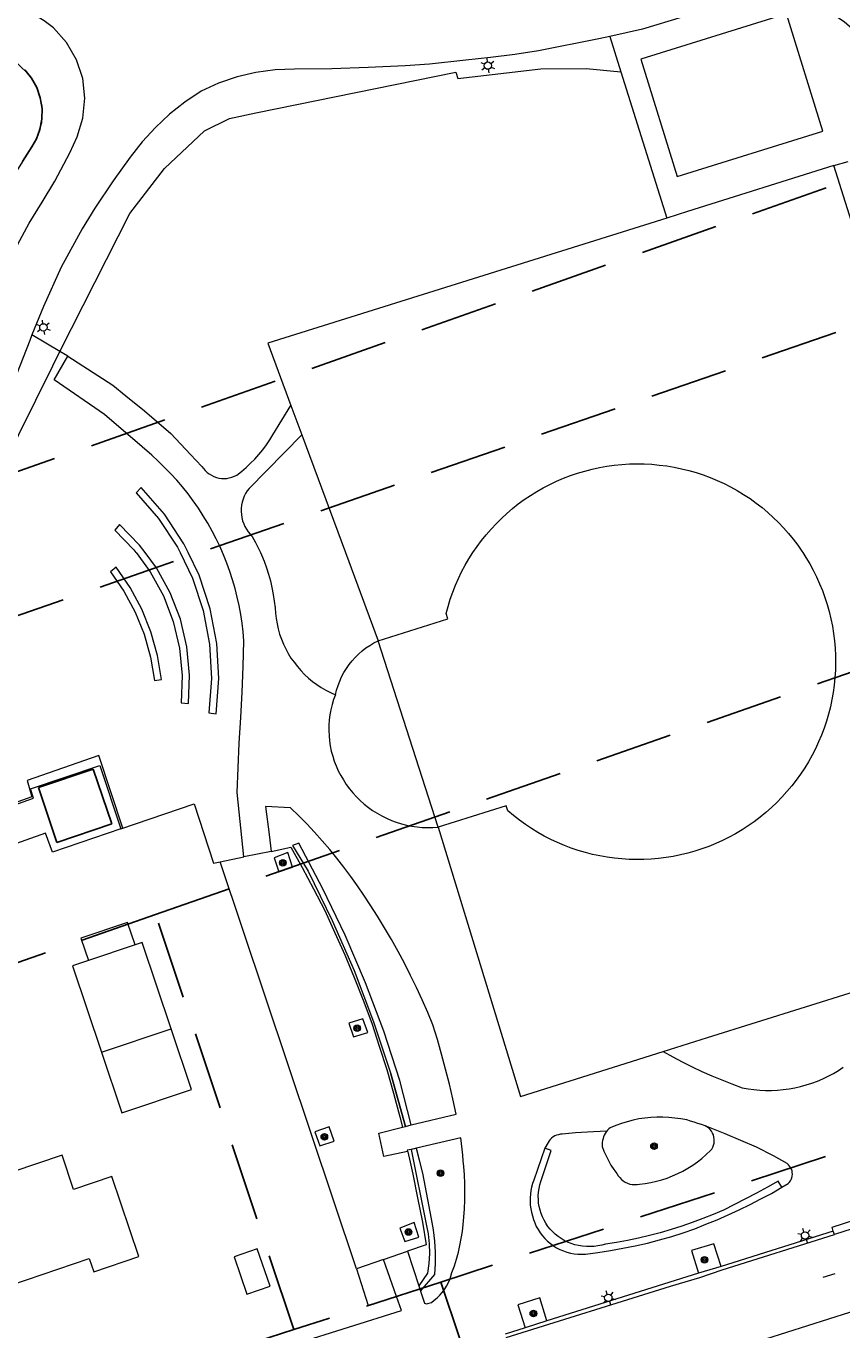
# Model space of a CAD drawing. Header units: metres. Extents: x 89872 to 94585, y 463299 to 469000.
# Tile 165 of 230: x 90851 to 90918, y 465976 to 466082. Entities that reach past the tile are written whole.
import ezdxf
from ezdxf.enums import TextEntityAlignment as Align

# ---------------------------------------------------------------- set-up
doc = ezdxf.new("R2010")
doc.units = ezdxf.units.M
doc.linetypes.add('HIDDEN', pattern=[9.525, 6.35, -3.175])
doc.layers.get('0').update_dxf_attribs({"linetype": 'CONTINUOUS'})
for name, color, linetype, lineweight in [('B-WE-GR-BEPLANTING_CULTUUR-G', 251, 'CONTINUOUS', 13), ('B-WE-GR-BOOM-S', 251, 'CONTINUOUS', 13), ('B-WE-IE-TERREINAFSCHEIDING-G', 251, 'CONTINUOUS', 13), ('B-WE-IE-TERREINAFSCHEIDING_KUNSTMATIG_HEKWERK-G', 251, 'CONTINUOUS', 13), ('B-WE-KL-ET_LS_OV_LICHTMAST-S', 251, 'CONTINUOUS', 13), ('B-WE-OG-TOPOGRAFIE_BEBOUWING-GV', 251, 'CONTINUOUS', 13), ('B-WE-OG-TOPOGRAFIE_BEBOUWING_LUIFEL-GV', 251, 'CONTINUOUS', 13), ('B-WE-OG-TOPOGRAFIE_STRAATNAAM-T18', 251, 'CONTINUOUS', 13), ('B-WE-VH-VERHARDING-GV', 251, 'CONTINUOUS', 13), ('Percelen', 10, 'HIDDEN', 25)]:
    doc.layers.add(name, color=color, linetype=linetype, lineweight=lineweight)
doc.styles.get("Standard").update_dxf_attribs({"font": 'isocp.shx'})

# ---------------------------------------------------------------- blocks, each defined once
blk = doc.blocks.new('OGT_BLOK2_AUTOCAD_OD_1_FMEBLOCK10')
at = {"layer": 'B-WE-IE-TERREINAFSCHEIDING-G'}
for points in [[(2.12, -2.65), (1.77, -1.92), (0.19, 0.48), (-1.7, 2.65), (-2.12, 2.23)], [(-2.12, 2.23), (-0.29, 0.12), (1.25, -2.21), (1.46, -2.65)]]:
    blk.add_lwpolyline(points, dxfattribs=at)
blk = doc.blocks.new('Q_LICHTMAST')
for points in [[(-0.26, 0.15), (-0.52, 0.3)], [(0, 0.3), (0, 0.6)], [(0.26, 0.15), (0.52, 0.3)], [(-0.26, -0.15), (-0.52, -0.3)], [(0, -0.3), (0, -0.6)], [(0.26, -0.15), (0.52, -0.3)]]:
    blk.add_lwpolyline(points)
blk.add_circle((0, 0), 0.3)
blk = doc.blocks.new('OGT_BLOK2_AUTOCAD_OD_1_FMEBLOCK15')
at = {"layer": 'B-WE-IE-TERREINAFSCHEIDING-G'}
for points in [[(1.24, -1.14), (0.78, -0.52), (-0.84, 1.14), (-1.24, 0.69)], [(-1.24, 0.69), (0.33, -0.91), (0.49, -1.14)]]:
    blk.add_lwpolyline(points, dxfattribs=at)
blk = doc.blocks.new('OGT_BLOK4_AUTOCAD_OD_1_FMEBLOCK28')
at = {"layer": 'B-WE-OG-TOPOGRAFIE_BEBOUWING-GV'}
for points in [[(-18.66, 5.33), (-12.97, 7.12), (-13.11, 7.55), (-12.95, 8.13), (-12.77, 8.71), (-12.57, 9.28), (-12.35, 9.85), (-12.1, 10.4), (-11.84, 10.95), (-11.55, 11.48), (-11.25, 12), (-10.93, 12.51)], [(15.99, 12.51), (16.24, 12.12), (16.55, 11.6), (16.84, 11.07), (17.1, 10.53), (17.35, 9.98), (17.58, 9.42), (17.79, 8.85), (17.97, 8.28), (18.14, 7.7), (18.28, 7.11), (18.4, 6.52), (18.49, 5.93), (18.57, 5.33), (18.62, 4.73), (18.65, 4.13), (18.66, 3.52), (18.65, 2.92), (18.61, 2.32), (18.55, 1.72), (18.47, 1.12), (18.36, 0.53), (18.24, -0.06), (18.09, -0.65), (17.92, -1.23), (17.72, -1.8), (17.51, -2.36), (17.28, -2.92), (17.02, -3.47), (16.75, -4), (16.45, -4.53), (16.14, -5.04), (15.8, -5.55), (15.45, -6.04), (15.08, -6.51), (14.69, -6.97), (14.29, -7.42), (13.87, -7.86), (13.43, -8.27), (12.98, -8.67), (12.51, -9.05), (12.03, -9.42), (11.53, -9.77), (11.03, -10.09), (10.51, -10.4), (9.98, -10.69), (9.44, -10.96), (8.89, -11.21), (8.33, -11.43), (7.76, -11.64), (7.18, -11.82), (6.6, -11.99), (6.01, -12.13), (5.42, -12.25), (4.83, -12.34), (4.23, -12.42), (3.63, -12.47), (3.02, -12.5), (2.42, -12.51), (1.82, -12.49), (1.22, -12.46), (0.62, -12.4), (0.02, -12.31), (-0.57, -12.21), (-1.16, -12.08), (-1.75, -11.93), (-2.33, -11.76), (-2.9, -11.57), (-3.46, -11.36), (-4.02, -11.12), (-4.56, -10.87), (-5.1, -10.59), (-5.62, -10.3), (-6.14, -9.98), (-6.64, -9.65), (-7.13, -9.3), (-7.61, -8.92), (-8.07, -8.54), (-8.2, -8.12), (-13.75, -9.86)]]:
    blk.add_lwpolyline(points, dxfattribs=at)
blk = doc.blocks.new('Q_BOOM')
for radius in [0.27, 0.18, 0.09]:
    blk.add_circle((0, 0), radius)

msp = doc.modelspace()

# ---------------------------------------------------------------- linework, layer by layer
at = {"layer": 'B-WE-GR-BEPLANTING_CULTUUR-G'}
for p, q in [((90898.57, 466081.6), (90899.47, 466078.72)), ((90899.47, 466078.72), (90903.23, 466066.8)), ((90853.72, 466055.91), (90851.44, 466057.27)), ((90854.37, 466055.53), (90853.72, 466055.91)), ((90880.7, 465997.05), (90881.9, 465992.76)), ((90881.9, 465992.76), (90880.7, 465997.05)), ((90883.33, 465988.95), (90882.8, 465990.99)), ((90880.11, 465981.93), (90877.92, 465981.17)), ((90881.18, 465978.9), (90880.11, 465981.93)), ((90882.99, 465979.78), (90883.13, 465979.33))]:
    msp.add_line(p, q, dxfattribs=at)
for points in [[(90904.08, 466070.19), (90915.95, 466073.88), (90912.98, 466083.43), (90901.11, 466079.74), (90904.08, 466070.19)], [(90882.38, 465992.88), (90881.44, 465996.52), (90880.13, 466000.52), (90878.65, 466004.47), (90877, 466008.34), (90875.18, 466012.14), (90873.2, 466015.86), (90872.69, 466015.66)], [(90872.69, 466015.66), (90873.98, 466013.57), (90875.94, 466009.56), (90877.71, 466005.46), (90879.3, 466001.29), (90880.7, 465997.05)], [(90881.9, 465992.76), (90881.9, 465992.76), (90882.38, 465992.88)], [(90883.33, 465988.95), (90882.81, 465990.97), (90882.36, 465990.89)], [(90882.36, 465990.89), (90883.59, 465984.79), (90883.75, 465984), (90883.84, 465983.2), (90883.86, 465982.4), (90883.82, 465981.6), (90883.7, 465980.81), (90882.99, 465979.78)], [(90893.27, 465990.98), (90892.37, 465988.39), (90892.27, 465988.11), (90892.19, 465987.82), (90892.13, 465987.53), (90892.1, 465987.24), (90892.08, 465986.94), (90892.08, 465986.65), (90892.09, 465986.35), (90892.13, 465986.06), (90892.19, 465985.77), (90892.27, 465985.48), (90892.35, 465985.19), (90892.46, 465984.9), (90892.58, 465984.62), (90892.73, 465984.36), (90892.89, 465984.1), (90893.08, 465983.86), (90893.28, 465983.63), (90893.5, 465983.41), (90893.73, 465983.22), (90893.98, 465983.04), (90894.23, 465982.88), (90894.51, 465982.74), (90894.79, 465982.62), (90895.07, 465982.52), (90895.37, 465982.44), (90895.67, 465982.38), (90895.97, 465982.35), (90896.27, 465982.34), (90896.58, 465982.35), (90897.6, 465982.49), (90898.62, 465982.65), (90899.63, 465982.83), (90900.64, 465983.03), (90901.64, 465983.26), (90902.64, 465983.51), (90903.63, 465983.78), (90904.57, 465984.1), (90905.5, 465984.43), (90906.42, 465984.79), (90907.33, 465985.16), (90908.23, 465985.55), (90909.13, 465985.97), (90910.02, 465986.4), (90910.9, 465986.85), (90911.76, 465987.31), (90912.62, 465987.8)], [(90912.62, 465987.8), (90912.31, 465988.31), (90911.43, 465987.81), (90910.54, 465987.32), (90909.65, 465986.85), (90908.75, 465986.4), (90907.84, 465985.95), (90907, 465985.59), (90906.16, 465985.25), (90905.3, 465984.93), (90904.44, 465984.63), (90903.57, 465984.35), (90902.69, 465984.1), (90901.81, 465983.87), (90900.92, 465983.66), (90900.03, 465983.47), (90899.13, 465983.31), (90898.23, 465983.17), (90897.92, 465983.09), (90897.61, 465983.02), (90897.3, 465982.98), (90896.98, 465982.97), (90896.66, 465982.97), (90896.35, 465983), (90896.03, 465983.05), (90895.73, 465983.12), (90895.42, 465983.22), (90895.13, 465983.34), (90894.86, 465983.47), (90894.61, 465983.62), (90894.36, 465983.78), (90894.13, 465983.97), (90893.92, 465984.17), (90893.71, 465984.39), (90893.53, 465984.62), (90893.36, 465984.87), (90893.22, 465985.12), (90893.09, 465985.39), (90892.98, 465985.66), (90892.89, 465985.94), (90892.82, 465986.23), (90892.77, 465986.52), (90892.75, 465986.82), (90892.74, 465987.11), (90892.76, 465987.41), (90892.8, 465987.7), (90892.86, 465987.99), (90892.94, 465988.28), (90893.78, 465990.81), (90893.27, 465990.98)], [(90883.13, 465979.33), (90884.29, 465980.69), (90884.36, 465981.6), (90884.37, 465982.51), (90884.31, 465983.42), (90884.2, 465984.33), (90884.02, 465985.22), (90883.33, 465988.95)], [(90877.92, 465981.17), (90878.87, 465978.16), (90881.18, 465978.9)]]:
    msp.add_lwpolyline(points, dxfattribs=at)
at = {"layer": 'B-WE-IE-TERREINAFSCHEIDING-G'}
for p, q in [((90884.58, 466017.16), (90879.67, 466032.35)), ((90866.78, 466014.32), (90868.71, 466014.74)), ((90877.92, 465981.17), (90866.78, 466014.32)), ((90882.08, 465990.73), (90882.09, 465990.69)), ((90907.65, 465981.36), (90905.81, 465980.8)), ((90893.45, 465976.91), (90891.67, 465976.36))]:
    msp.add_line(p, q, dxfattribs=at)
for points in [[(90848.19, 466080.69), (90850.25, 466079.4), (90851.23, 466078.45), (90851.91, 466077.26), (90852.25, 466075.93), (90852.21, 466074.56), (90851.8, 466073.25), (90850.66, 466071.42), (90849.21, 466069.05), (90847.26, 466065.35), (90845.1, 466060.23), (90843.37, 466055.88), (90840.32, 466049.96), (90837.11, 466044.98)], [(90859.93, 466039.53), (90861.09, 466037.97), (90862.17, 466036.01), (90862.97, 466033.92), (90863.48, 466031.75), (90863.7, 466029.52), (90863.6, 466027.29), (90864.2, 466027.22), (90864.3, 466029.54), (90864.08, 466031.84), (90863.55, 466034.1), (90862.71, 466036.26), (90861.6, 466038.29), (90860.67, 466039.53)], [(90863.52, 466039.53), (90864.53, 466037.45), (90865.41, 466034.8), (90865.93, 466032.06), (90866.08, 466029.27), (90865.87, 466026.48), (90866.47, 466026.4), (90866.68, 466029.26), (90866.53, 466032.13), (90865.99, 466034.95), (90865.09, 466037.68), (90864.19, 466039.53)], [(90857.84, 466037.97), (90858.93, 466036.38), (90859.85, 466034.67), (90860.58, 466032.88), (90861.11, 466031.02), (90861.43, 466029.11), (90862.02, 466029.18), (90861.69, 466031.15), (90861.15, 466033.08), (90860.39, 466034.93), (90859.44, 466036.69), (90858.31, 466038.34), (90857.84, 466037.97)], [(90876.2, 466027.95), (90876.29, 466028.32), (90876.41, 466028.69), (90876.54, 466029.05), (90876.7, 466029.4), (90876.88, 466029.75), (90877.09, 466030.08), (90877.31, 466030.4), (90877.55, 466030.7), (90877.8, 466030.99), (90878.08, 466031.26), (90878.37, 466031.52), (90878.67, 466031.76), (90878.99, 466031.97), (90879.32, 466032.17), (90879.67, 466032.35)], [(90858.7, 466017.03), (90864.66, 466019.05), (90866.24, 466014.23), (90866.78, 466014.32)], [(90870.96, 466015.17), (90872.55, 466015.53), (90873.48, 466013.87), (90874.41, 466012.13), (90875.33, 466010.36), (90876.15, 466008.54), (90876.97, 466006.74), (90877.72, 466004.9), (90878.45, 466003.05), (90879.16, 466001.17), (90879.77, 465999.3), (90880.38, 465997.41), (90880.93, 465995.47), (90881.45, 465993.54), (90881.66, 465992.7)], [(90871.19, 466014.65), (90871.58, 466013.51), (90872.7, 466013.9), (90872.32, 466015.08), (90871.19, 466014.65)], [(90878.83, 466000.41), (90878.42, 466001.54), (90877.29, 466001.18), (90877.67, 466000.06), (90878.83, 466000.41)], [(90874.52, 465992.32), (90874.93, 465991.18), (90876.09, 465991.55), (90875.68, 465992.72), (90874.52, 465992.32)], [(90898.32, 465992.38), (90898.28, 465992.33), (90898.19, 465992.2), (90898.12, 465992.06), (90898.07, 465991.92), (90898.02, 465991.77), (90897.98, 465991.61), (90897.96, 465991.46), (90897.95, 465991.3), (90897.96, 465991.14), (90898.1, 465990.75), (90898.27, 465990.36), (90898.46, 465989.98), (90898.67, 465989.61), (90898.91, 465989.26), (90899.16, 465988.92), (90899.26, 465988.75), (90899.38, 465988.59), (90899.52, 465988.45), (90899.67, 465988.33), (90899.84, 465988.22), (90900.02, 465988.14), (90900.21, 465988.07), (90900.4, 465988.03), (90900.6, 465988.02), (90900.8, 465988.02), (90901, 465988.05), (90901.46, 465988.11), (90901.92, 465988.19), (90902.37, 465988.29), (90902.82, 465988.42), (90903.26, 465988.56), (90903.7, 465988.73), (90904.13, 465988.92), (90904.54, 465989.13), (90904.95, 465989.36), (90905.34, 465989.61), (90905.72, 465989.87), (90906.09, 465990.16), (90906.44, 465990.47), (90906.78, 465990.79), (90906.89, 465990.92), (90906.97, 465991.07), (90907.03, 465991.23), (90907.08, 465991.39), (90907.1, 465991.56), (90907.1, 465991.73), (90907.07, 465991.9), (90907.03, 465992.07), (90906.96, 465992.22), (90906.87, 465992.37), (90906.76, 465992.51), (90906.64, 465992.62), (90906.5, 465992.73), (90906.35, 465992.81)], [(90882.09, 465990.69), (90882.28, 465989.86), (90882.5, 465988.88), (90882.89, 465986.94), (90883.29, 465984.97), (90883.59, 465983.11), (90882.07, 465982.59)], [(90881.85, 465983.38), (90883.01, 465983.73), (90882.61, 465984.93), (90881.44, 465984.48), (90881.85, 465983.38)]]:
    msp.add_lwpolyline(points, dxfattribs=at)
at = {"layer": 'B-WE-IE-TERREINAFSCHEIDING_KUNSTMATIG_HEKWERK-G'}
for p, q in [((90899.47, 466078.72), (90899.47, 466078.72)), ((90851.06, 466020.97), (90851.42, 466019.62))]:
    msp.add_line(p, q, dxfattribs=at)
for points in [[(90853.72, 466055.91), (90859.43, 466067.18), (90862.24, 466070.84), (90865.52, 466073.91), (90867.55, 466074.9), (90869.69, 466075.37), (90886.01, 466078.69), (90886.19, 466078.16), (90892.95, 466078.97), (90896.65, 466079), (90899.47, 466078.72)], [(90844.22, 466039.53), (90845.34, 466040.79), (90848.99, 466046.35), (90853.14, 466054.75), (90853.72, 466055.91)], [(90851.42, 466019.62), (90823.04, 466009.5), (90824.07, 466013.7), (90827.19, 466022.21), (90828.4, 466023.93), (90830.35, 466025.88), (90835.28, 466030.57), (90840.48, 466035.3), (90844.22, 466039.53)], [(90858.84, 466017.08), (90856.9, 466022.99), (90851.06, 466020.97)]]:
    msp.add_lwpolyline(points, dxfattribs=at)
at = {"layer": 'B-WE-OG-TOPOGRAFIE_BEBOUWING-GV'}
for p, q in [((90926.76, 466039.53), (90916.85, 466071.07)), ((90872.57, 466051.53), (90873.46, 466049.13)), ((90873.46, 466049.13), (90877.01, 466039.53)), ((90877.01, 466039.53), (90879.67, 466032.35))]:
    msp.add_line(p, q, dxfattribs=at)
for points in [[(90916.85, 466071.07), (90904.9, 466067.32), (90903.23, 466066.8)], [(90903.23, 466066.8), (90870.69, 466056.6), (90872.57, 466051.53)], [(90887.4, 466039.53), (90887.41, 466039.54), (90887.75, 466040.04), (90888.11, 466040.52), (90888.49, 466040.99), (90888.89, 466041.45), (90889.3, 466041.89), (90889.73, 466042.32), (90890.18, 466042.73), (90890.64, 466043.12), (90891.11, 466043.5), (90891.6, 466043.85), (90892.11, 466044.19), (90892.62, 466044.51), (90893.15, 466044.81), (90893.68, 466045.09), (90894.24, 466045.35), (90894.8, 466045.59), (90895.37, 466045.81), (90895.95, 466046.01), (90896.54, 466046.18), (90897.13, 466046.33), (90897.73, 466046.46), (90898.34, 466046.57), (90898.94, 466046.66), (90899.55, 466046.72), (90900.17, 466046.76), (90900.78, 466046.77), (90901.39, 466046.76), (90902, 466046.73), (90902.61, 466046.67), (90903.22, 466046.6), (90903.82, 466046.5), (90904.42, 466046.37), (90905.02, 466046.23), (90905.61, 466046.06), (90906.19, 466045.86), (90906.77, 466045.65), (90907.33, 466045.42), (90907.89, 466045.16), (90908.43, 466044.88), (90908.97, 466044.59), (90909.49, 466044.27), (90910.01, 466043.93), (90910.5, 466043.57), (90910.99, 466043.2), (90911.46, 466042.81), (90911.91, 466042.4), (90912.34, 466041.98), (90912.75, 466041.54), (90913.15, 466041.09), (90913.53, 466040.62), (90913.9, 466040.14), (90914.24, 466039.65), (90914.32, 466039.53)], [(90884.58, 466017.16), (90889.82, 466000), (90891.28, 465995.21), (90902.93, 465998.86)], [(90862.79, 466000.72), (90860.43, 466007.76), (90859.85, 466007.57)], [(90856.04, 466006.29), (90854.74, 466005.85), (90857.1, 465998.81)], [(90902.93, 465998.86), (90906.55, 466000), (90922.54, 466005.02)], [(90844.57, 465978.1), (90856.12, 465981.99), (90856.48, 465980.92), (90860.16, 465982.16), (90857.96, 465988.68), (90854.83, 465987.63), (90853.9, 465990.41), (90841.8, 465986.34)]]:
    msp.add_lwpolyline(points, dxfattribs=at)
at = {"layer": 'B-WE-OG-TOPOGRAFIE_BEBOUWING_LUIFEL-GV'}
for p, q in [((90855.43, 466008.1), (90856.04, 466006.29)), ((90859.85, 466007.57), (90856.04, 466006.29)), ((90857.1, 465998.81), (90862.79, 466000.72)), ((90864.45, 465995.76), (90862.79, 466000.72))]:
    msp.add_line(p, q, dxfattribs=at)
for points in [[(90859.85, 466007.57), (90859.24, 466009.38), (90855.43, 466008.1)], [(90857.1, 465998.81), (90858.76, 465993.86), (90864.45, 465995.76)], [(90868.98, 465979.09), (90870.87, 465979.74), (90869.82, 465982.78), (90867.93, 465982.13), (90868.98, 465979.09)]]:
    msp.add_lwpolyline(points, dxfattribs=at)
at = {"layer": 'B-WE-OG-TOPOGRAFIE_STRAATNAAM-T18'}
msp.add_line((90915.99, 465980.47), (90916.95, 465980.77), dxfattribs=at)
at = {"layer": 'B-WE-VH-VERHARDING-GV'}
for p, q in [((90916.85, 466071.07), (90918.03, 466071.42)), ((90870.96, 466015.17), (90868.71, 466014.74)), ((90881.66, 465992.7), (90881.9, 465992.76)), ((90881.9, 465992.76), (90882.38, 465992.88)), ((90881.9, 465992.76), (90881.9, 465992.76)), ((90882.8, 465990.99), (90882.36, 465990.89)), ((90916.8, 465984.24), (90907.65, 465981.36)), ((90916.89, 465983.95), (90916.8, 465984.24)), ((90919.79, 465984.87), (90916.89, 465983.95)), ((90880.11, 465981.93), (90882.07, 465982.59)), ((90882.07, 465982.59), (90882.99, 465979.78)), ((90905.81, 465980.8), (90893.45, 465976.91)), ((90852.12, 465956.73), (90921.68, 465978.75)), ((90891.67, 465976.36), (90890.03, 465975.84))]:
    msp.add_line(p, q, dxfattribs=at)
for points in [[(90844.69, 466051.62), (90844.74, 466051.72), (90845.63, 466053.52), (90846.83, 466056.3), (90847.56, 466058.19), (90848.42, 466060.33), (90849.42, 466062.83), (90850.26, 466064.62), (90851.2, 466066.38), (90852.28, 466068.1), (90853.31, 466069.81), (90854.52, 466072.12), (90855.12, 466073.41), (90855.6, 466074.95), (90855.75, 466076.56), (90855.58, 466078.17), (90855.08, 466079.7), (90854.27, 466081.1), (90853.2, 466082.31), (90852.43, 466082.88), (90851.6, 466083.38), (90850.05, 466084.15)], [(90922.53, 466072.77), (90920.91, 466077.97), (90920.52, 466079.08), (90919.99, 466080.14), (90919.34, 466081.12), (90918.57, 466082.02), (90917.68, 466082.8), (90916.36, 466083.66), (90914.9, 466084.28), (90913.37, 466084.66), (90911.79, 466084.78), (90910.22, 466084.64), (90907.69, 466084.07), (90904.47, 466083.16), (90901.24, 466082.2), (90898.57, 466081.6)], [(90898.57, 466081.6), (90897.69, 466081.4), (90892.76, 466080.43), (90890.84, 466080.12), (90888.83, 466079.88), (90886.83, 466079.66), (90883.87, 466079.34), (90881.87, 466079.2), (90878.87, 466079.07), (90875.89, 466078.97), (90872.85, 466078.92), (90871.27, 466078.88), (90869.71, 466078.67), (90868.17, 466078.31), (90866.67, 466077.8), (90865.24, 466077.14), (90863.92, 466076.25), (90862.67, 466075.26), (90861.51, 466074.17), (90860.44, 466073), (90859.46, 466071.75), (90858.07, 466069.84), (90856.58, 466067.61), (90855.54, 466065.93), (90853.83, 466062.79), (90852.39, 466059.59), (90851.44, 466057.27)], [(90851.44, 466057.27), (90851.26, 466056.82), (90850.17, 466054.04), (90848.95, 466051.27), (90847.59, 466048.63), (90846.58, 466046.89), (90845.11, 466044.51), (90843.5, 466042.23), (90841.76, 466040.04), (90841.3, 466039.53)], [(90866.98, 466039.53), (90866.78, 466040), (90866.47, 466040.65), (90866.14, 466041.29), (90865.78, 466041.92), (90865.41, 466042.54), (90865.02, 466043.15), (90864.6, 466043.74), (90864.17, 466044.32), (90863.72, 466044.88), (90863.25, 466045.43), (90862.77, 466045.96), (90862.26, 466046.48), (90861.74, 466046.98), (90861.21, 466047.47), (90860.42, 466048.15), (90857.36, 466050.8), (90853.24, 466053.6), (90854.37, 466055.53)], [(90854.37, 466055.53), (90858.04, 466053.18), (90859.09, 466052.32), (90860.61, 466051.09), (90862.77, 466049.25), (90864.38, 466047.52), (90865.31, 466046.55), (90865.43, 466046.38), (90865.57, 466046.22), (90865.73, 466046.07), (90865.9, 466045.94), (90866.08, 466045.83), (90866.28, 466045.74), (90866.48, 466045.66), (90866.69, 466045.61), (90866.9, 466045.58), (90867.11, 466045.57), (90867.33, 466045.58), (90867.54, 466045.62), (90867.75, 466045.67), (90867.95, 466045.75), (90868.14, 466045.84), (90868.53, 466046.15), (90868.91, 466046.47), (90869.27, 466046.81), (90869.62, 466047.16), (90869.95, 466047.53), (90870.26, 466047.91), (90870.56, 466048.31), (90870.84, 466048.72), (90871.1, 466049.14), (90872.57, 466051.53)], [(90873.46, 466049.13), (90869.15, 466044.77), (90869, 466044.57), (90868.87, 466044.35), (90868.76, 466044.12), (90868.66, 466043.89), (90868.59, 466043.64), (90868.54, 466043.39), (90868.51, 466043.14), (90868.51, 466042.89), (90868.53, 466042.63), (90868.56, 466042.38), (90868.62, 466042.13), (90868.71, 466041.89), (90868.81, 466041.66), (90868.93, 466041.44), (90869.07, 466041.23), (90869.23, 466041.03), (90869.41, 466040.85), (90869.68, 466040.36), (90869.93, 466039.86), (90870.08, 466039.53)], [(90868.58, 466028.17), (90868.66, 466030.26), (90868.73, 466032.35), (90868.67, 466033.07), (90868.58, 466033.78), (90868.48, 466034.5), (90868.34, 466035.21), (90868.19, 466035.91), (90868.01, 466036.61), (90867.81, 466037.3), (90867.58, 466037.99), (90867.34, 466038.67), (90867.07, 466039.34), (90866.98, 466039.53)], [(90870.08, 466039.53), (90870.16, 466039.35), (90870.38, 466038.83), (90870.57, 466038.3), (90870.74, 466037.77), (90870.89, 466037.23), (90871.02, 466036.68), (90871.12, 466036.13), (90871.21, 466035.58), (90871.28, 466035.02), (90871.3, 466034.59), (90871.35, 466034.16), (90871.43, 466033.73), (90871.52, 466033.31), (90871.64, 466032.89), (90871.79, 466032.48), (90871.95, 466032.08), (90872.14, 466031.69), (90872.35, 466031.31), (90872.57, 466030.94), (90872.82, 466030.59), (90873.09, 466030.24), (90873.37, 466029.92), (90873.68, 466029.6), (90874, 466029.31), (90874.33, 466029.04), (90874.68, 466028.78), (90875.04, 466028.54), (90875.41, 466028.32), (90875.8, 466028.12), (90876.2, 466027.95)], [(90868.71, 466014.74), (90868.18, 466019.99), (90868.35, 466023.99), (90868.47, 466026.09), (90868.58, 466028.17)], [(90876.2, 466027.95), (90876.05, 466027.55), (90875.93, 466027.14), (90875.83, 466026.73), (90875.75, 466026.31), (90875.69, 466025.89), (90875.66, 466025.46), (90875.65, 466025.04), (90875.67, 466024.61), (90875.71, 466024.19), (90875.77, 466023.77), (90875.86, 466023.35), (90875.97, 466022.94), (90876.1, 466022.54), (90876.26, 466022.14), (90876.43, 466021.75), (90876.63, 466021.37), (90876.85, 466021), (90877.08, 466020.63), (90877.34, 466020.28), (90877.61, 466019.95), (90877.9, 466019.63), (90878.21, 466019.33), (90878.54, 466019.04), (90878.88, 466018.77), (90879.23, 466018.52), (90879.59, 466018.29), (90879.97, 466018.07), (90880.36, 466017.88), (90880.76, 466017.71), (90881.16, 466017.56), (90881.57, 466017.43), (90881.99, 466017.32), (90882.42, 466017.24), (90882.85, 466017.18), (90883.28, 466017.14), (90883.71, 466017.12), (90884.14, 466017.13), (90884.58, 466017.16)], [(90820.92, 466008.64), (90851.58, 466019.53), (90851.32, 466020.28), (90856.98, 466022.19), (90858.7, 466017.03)], [(90882.38, 465992.88), (90886.05, 465993.77), (90885.78, 465995), (90885.49, 465996.22), (90885.18, 465997.43), (90884.85, 465998.64), (90884.51, 465999.84), (90884.14, 466001.04), (90883.72, 466002.06), (90883.27, 466003.08), (90882.81, 466004.08), (90882.32, 466005.07), (90881.82, 466006.06), (90881.3, 466007.03), (90880.76, 466008), (90880.2, 466008.95), (90879.62, 466009.89), (90879.03, 466010.82), (90878.52, 466011.61), (90878, 466012.38), (90877.45, 466013.14), (90876.89, 466013.89), (90876.32, 466014.62), (90875.73, 466015.34), (90875.12, 466016.05), (90874.49, 466016.74), (90873.85, 466017.42), (90873.2, 466018.09), (90872.53, 466018.74), (90870.5, 466018.83), (90870.79, 466016.56), (90870.96, 466015.17)], [(90858.7, 466017.03), (90853.11, 466015.12), (90852.55, 466016.66), (90820.05, 466005.11)], [(90902.93, 465998.86), (90903.71, 465998.44), (90904.49, 465998.03), (90905.29, 465997.63), (90906.09, 465997.25), (90906.9, 465996.89), (90907.72, 465996.55), (90908.54, 465996.23), (90909.37, 465995.92), (90909.85, 465995.83), (90910.32, 465995.77), (90910.8, 465995.72), (90911.28, 465995.7), (90911.76, 465995.7), (90912.24, 465995.71), (90912.72, 465995.76), (90913.2, 465995.82), (90913.67, 465995.9), (90914.14, 465996.01), (90914.6, 465996.14), (90915.06, 465996.28), (90915.51, 465996.45), (90915.95, 465996.64), (90916.38, 465996.85), (90916.81, 465997.08), (90917.22, 465997.32), (90917.62, 465997.59)], [(90906.35, 465992.81), (90906.06, 465992.91), (90905.75, 465993.01), (90905.45, 465993.11), (90905.15, 465993.2), (90904.85, 465993.29), (90904.36, 465993.38), (90903.88, 465993.45), (90903.39, 465993.5), (90902.9, 465993.52), (90902.41, 465993.52), (90901.92, 465993.49), (90901.44, 465993.44), (90900.95, 465993.37), (90900.47, 465993.27), (90900, 465993.15), (90899.53, 465993.01), (90899.07, 465992.85), (90898.61, 465992.66), (90898.49, 465992.56), (90898.38, 465992.45), (90898.32, 465992.38)], [(90882.08, 465990.73), (90880.13, 465990.3), (90879.74, 465992.22), (90881.66, 465992.7)], [(90912.62, 465987.8), (90913.11, 465988.1), (90913.21, 465988.2), (90913.3, 465988.32), (90913.37, 465988.44), (90913.42, 465988.58), (90913.46, 465988.72), (90913.47, 465988.86), (90913.46, 465989.01), (90913.44, 465989.15), (90913.39, 465989.29), (90913.32, 465989.42), (90913.24, 465989.53), (90913.14, 465989.64), (90913.03, 465989.73), (90911.93, 465990.36), (90910.53, 465991.08), (90907.99, 465992.17), (90906.35, 465992.81)], [(90883.13, 465979.33), (90883.45, 465978.35), (90883.63, 465978.3), (90884.02, 465978.41), (90884.26, 465978.59), (90884.49, 465978.79), (90884.7, 465979.01), (90884.9, 465979.24), (90885.08, 465979.48), (90885.25, 465979.74), (90885.39, 465980), (90885.52, 465980.28), (90885.62, 465980.57), (90885.7, 465980.86), (90885.9, 465981.4), (90886.07, 465981.95), (90886.22, 465982.51), (90886.35, 465983.07), (90886.46, 465983.64), (90886.55, 465984.21), (90886.62, 465984.78), (90886.67, 465985.36), (90886.71, 465986.05), (90886.74, 465986.74), (90886.75, 465987.43), (90886.74, 465988.12), (90886.71, 465988.81), (90886.67, 465989.49), (90886.62, 465989.96), (90886.58, 465990.43), (90886.53, 465990.9), (90886.47, 465991.36), (90886.41, 465991.83), (90882.8, 465990.99)], [(90898.32, 465992.38), (90897.25, 465992.33), (90895.78, 465992.24), (90894.7, 465992.12), (90894.54, 465992.12), (90894.38, 465992.09), (90894.23, 465992.05), (90894.09, 465991.99), (90893.95, 465991.91), (90893.83, 465991.82), (90893.72, 465991.71), (90893.62, 465991.58), (90893.54, 465991.45), (90893.27, 465990.98)], [(90882.36, 465990.89), (90882.05, 465990.82), (90882.08, 465990.73)], [(90916.8, 465984.24), (90916.7, 465984.55), (90919.58, 465985.47)], [(90890.12, 465975.55), (90903.52, 465979.74), (90905.91, 465980.46), (90907.74, 465981.08), (90916.89, 465983.95)], [(90907.65, 465981.36), (90907.07, 465983.2), (90905.23, 465982.64), (90905.81, 465980.8)], [(90838.32, 465964.18), (90881.58, 465977.77), (90881.18, 465978.9)], [(90893.45, 465976.91), (90892.88, 465978.79), (90891.07, 465978.23), (90891.67, 465976.36)]]:
    msp.add_lwpolyline(points, dxfattribs=at)
at = {"layer": 'Percelen'}
for p, q in [((90943.18, 466078.7), (90831.33, 466039.5)), ((90811.98, 466021.17), (90946.99, 466067.83)), ((90861.53, 466010.04), (90823.77, 465996.9)), ((90872.8, 465976.2), (90861.53, 466010.04)), ((90884.78, 465980.07), (90872.8, 465976.2)), ((90872.8, 465976.2), (90838.16, 465964.99))]:
    msp.add_line(p, q, dxfattribs=at)
for points in [[(90850.66, 466071.42), (90851.04, 466072.01), (90851.42, 466072.59), (90851.8, 466073.25), (90852.09, 466074.01), (90852.25, 466074.85), (90852.26, 466075.72), (90852.12, 466076.6), (90851.83, 466077.45), (90851.4, 466078.21), (90850.86, 466078.87)], [(90861.53, 466010.04), (90958.88, 466043.93), (90958.91, 466043.94)], [(90857.95, 466017.42), (90856.43, 466021.88), (90851.97, 466020.38), (90853.48, 466015.91), (90857.95, 466017.42)], [(90971.2, 466006.16), (90970.74, 466006.01), (90961.95, 466003.15), (90961.45, 466005.07), (90884.78, 465980.07)], [(90884.78, 465980.07), (90886.33, 465975.44), (90839.72, 465960.2)]]:
    msp.add_lwpolyline(points, dxfattribs=at)

# ---------------------------------------------------------------- block references
at = {"layer": 'B-WE-GR-BOOM-S'}
for p, rotation in [((90871.9, 466014.24), 109.0025109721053), ((90877.97, 466000.77), 108.6027028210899), ((90875.29, 465991.92), 109.7650840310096), ((90902.18, 465991.16), 3.043535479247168), ((90884.77, 465988.96), 100.4237873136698), ((90882.15, 465984.16), 20.92575941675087), ((90906.3, 465981.89), 107.4763490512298), ((90892.34, 465977.52), 107.0131677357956)]:
    msp.add_blockref('Q_BOOM', p, dxfattribs=dict(at, rotation=rotation))
at = {"layer": 'B-WE-IE-TERREINAFSCHEIDING-G'}
for name, p in [('OGT_BLOK2_AUTOCAD_OD_1_FMEBLOCK10', (90862.06, 466042.18)), ('OGT_BLOK2_AUTOCAD_OD_1_FMEBLOCK15', (90859.43, 466040.67))]:
    msp.add_blockref(name, p, dxfattribs=at)
at = {"layer": 'B-WE-KL-ET_LS_OV_LICHTMAST-S'}
for p, rotation in [((90888.63, 466079.22), 6.296234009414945), ((90852.37, 466057.89), 67.79997335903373), ((90914.5, 465983.88), 17.45125676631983), ((90898.45, 465978.8), 17.50048119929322)]:
    msp.add_blockref('Q_LICHTMAST', p, dxfattribs=dict(at, rotation=rotation))
at = {"layer": 'B-WE-OG-TOPOGRAFIE_BEBOUWING-GV'}
msp.add_blockref('OGT_BLOK4_AUTOCAD_OD_1_FMEBLOCK28', (90898.33, 466027.02), dxfattribs=at)

# ---------------------------------------------------------------- texts
at = {"layer": 'B-WE-OG-TOPOGRAFIE_STRAATNAAM-T18'}
msp.add_text('Rustenburgerpad', height=0.005, rotation=17.4566, dxfattribs=at).set_placement((90915.99, 465980.47), align=Align.MIDDLE)

doc.saveas('drawing.dxf')
